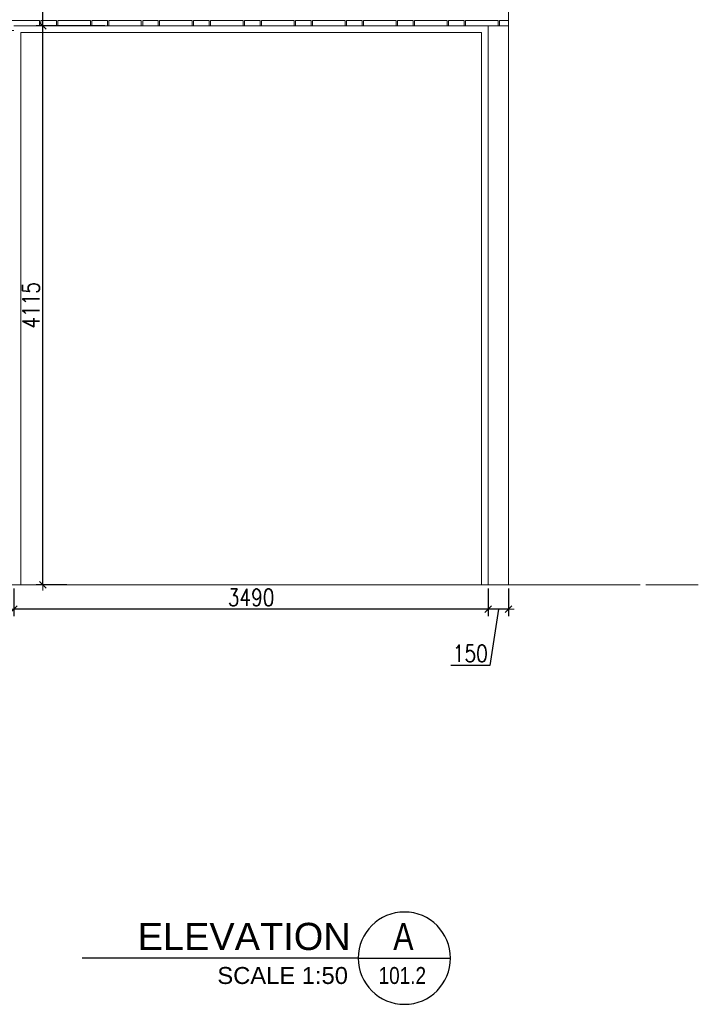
# Model space of a CAD drawing. Header units: millimetres. Extents: x 365044 to 878822, y -384447 to -241456.
# Tile 10 of 65: x 400291 to 405285, y -370301 to -363055. Entities that reach past the tile are written whole.
import ezdxf
from ezdxf.enums import TextEntityAlignment as Align

# ---------------------------------------------------------------- set-up
doc = ezdxf.new("R2010")
doc.units = ezdxf.units.MM
doc.header["$PDMODE"] = 99
doc.linetypes.add('ACAD_ISO08W100', pattern=[36, 24, -3, 6, -3])
doc.linetypes.add('CENTER', pattern=[2, 1.25, -0.25, 0.25, -0.25])
doc.layers.get('Defpoints').update_dxf_attribs({"color": 250})
for name, color, linetype, lineweight in [('4', 4, 'Continuous', 9), ('A-DIM', 7, 'Continuous', 13), ('A-LINE-00', 8, 'ACAD_ISO08W100', 5)]:
    doc.layers.add(name, color=color, linetype=linetype, lineweight=lineweight)
doc.layers.add('A-HATCH', color=9, linetype='Continuous', lineweight=0, true_color=0x808080)
for name, color, linetype in [('ARTAG', 241, 'Continuous'), ('CENTER', 8, 'CENTER'), ('XR-DOOR$0$DOOR HATCH', 252, 'Continuous')]:
    doc.layers.add(name, color=color, linetype=linetype)
doc.styles.add('AB_EN', font='arial.ttf')
doc.styles.add('G1', font='arial.ttf', dxfattribs={"width": 0.8})
doc.styles.add('L1', font='simplex.shx', dxfattribs={"width": 0.8})
doc.dimstyles.new('copy 1 TO 50', dxfattribs={"dimscale": 50, "dimtxt": 2.5, "dimasz": 0.02, "dimexe": 1, "dimexo": 0.5, "dimgap": 0.5, "dimtad": 1, "dimdec": 0, "dimzin": 0, "dimdsep": 46, "dimtxsty": 'L1', "dimblk": '$0$$0$$1$new block', "dimcen": 0, "dimdle": 1, "dimclrd": 6, "dimclre": 6, "dimclrt": 7, "dimadec": 0, "dimazin": 0, "dimtfac": 2.5, "dimtdec": 0, "dimtix": 1, "dimtmove": 1, "dimatfit": 3, "dimldrblk": 'OPEN30', "dimfxl": 6, "dimtolj": 1, "dimtzin": 0, "dimarcsym": 0})

# ---------------------------------------------------------------- blocks, each defined once
blk = doc.blocks.new('*U11')
at = {"layer": 'ARTAG', "color": 3}
for q in [(-0.01, 0.35), (54.22, 0.35)]:
    blk.add_line((13.57, 0.35), q, dxfattribs=at)
blk.add_circle((6.78, 0.35), 6.79, dxfattribs=at)
at = {"layer": 'ARTAG', "color": 1, "style": 'G1', "width": 0.8}
for tag, height, p in [('S', 4, (6.93, 1.55)), ('1', 2.5, (6.93, -3.45))]:
    blk.add_attdef(tag, text='', height=height, dxfattribs=at).set_placement(p, align=Align.CENTER)
at = {"layer": 'ARTAG', "color": 1, "style": 'AB_EN'}
for tag, p, height in [('ELEVATION', (14.69, 1.55), 4), ('SCALE1:10', (15.09, -3.45), 2.5)]:
    blk.add_attdef(tag, p, '', height=height, dxfattribs=at)
blk = doc.blocks.new('$0$$0$$1$new block')
at = {"color": 3}
for p, q in [((40, 0), (-40, 0)), ((24.7, 24.7), (-24.7, -24.7)), ((0, 40), (0, -40))]:
    blk.add_line(p, q, dxfattribs=at)
blk = doc.blocks.new('*D364')
at = {"layer": 'A-DIM', "color": 6, "linetype": 'Continuous', "lineweight": -2, "transparency": 16777216}
for p, q in [((400710, -361619.9), (400411.9, -361619.9)), ((400555.7, -363099.9), (400411.9, -363099.9))]:
    blk.add_line(p, q, dxfattribs=at)
at = {"layer": 'A-DIM', "color": 6, "lineweight": -2, "transparency": 16777216}
blk.add_line((400461.9, -363098.9), (400461.9, -361620.9), dxfattribs=at)
at = {"layer": 'Defpoints', "color": 0, "transparency": 16777216}
for p in [(400461.9, -361619.9), (400735, -361619.9), (400580.7, -363099.9, 24726.7)]:
    blk.add_point(p, dxfattribs=at)
at = {"layer": 'A-DIM', "color": 6, "lineweight": -2, "transparency": 16777216}
for p, rotation in [((400461.9, -361619.9), 90), ((400461.9, -363099.9), 270)]:
    blk.add_blockref('$0$$0$$1$new block', p, dxfattribs=dict(at, rotation=rotation))
at = {"layer": 'A-DIM', "color": 7, "lineweight": -3, "transparency": 16777216, "insert": (400374.4, -362359.9), "char_height": 125, "attachment_point": 5, "rotation": 90, "style": 'L1'}
blk.add_mtext('\\A1;1480', dxfattribs=at)
blk = doc.blocks.new('_Open30')
at = {"color": 0, "linetype": 'ByBlock', "lineweight": -2}
for p, q in [((-1, 0.3), (0, 0)), ((0, 0), (-1, -0.3)), ((0, 0), (-1, 0))]:
    blk.add_line(p, q, dxfattribs=at)
blk = doc.blocks.new('*D365')
at = {"layer": 'A-DIM', "color": 6, "linetype": 'Continuous', "lineweight": -2, "transparency": 16777216}
for p, q in [((400919.1, -363099.9), (400412.1, -363099.9)), ((400637.8, -367214.9), (400412.1, -367214.9))]:
    blk.add_line(p, q, dxfattribs=at)
at = {"layer": 'A-DIM', "color": 6, "lineweight": -2, "transparency": 16777216}
blk.add_line((400462.1, -367213.9), (400462.1, -363100.9), dxfattribs=at)
at = {"layer": 'Defpoints', "color": 0, "transparency": 16777216}
for p in [(400462.1, -363099.9), (400944.1, -363099.9), (400662.8, -367214.9)]:
    blk.add_point(p, dxfattribs=at)
at = {"layer": 'A-DIM', "color": 6, "lineweight": -2, "transparency": 16777216}
for p, rotation in [((400462.1, -363099.9), 90), ((400462.1, -367214.9), 270)]:
    blk.add_blockref('$0$$0$$1$new block', p, dxfattribs=dict(at, rotation=rotation))
at = {"layer": 'A-DIM', "color": 7, "lineweight": -3, "transparency": 16777216, "insert": (400374.6, -365157.4), "char_height": 125, "attachment_point": 5, "rotation": 90, "style": 'L1'}
blk.add_mtext('\\A1;4115', dxfattribs=at)
blk = doc.blocks.new('*D381')
at = {"layer": 'A-DIM', "color": 6, "linetype": 'Continuous', "lineweight": -2, "transparency": 16777216}
for p, q in [((400248.8, -367239.9), (400248.8, -367444.2)), ((403738.8, -367239.9), (403738.8, -367444.2))]:
    blk.add_line(p, q, dxfattribs=at)
at = {"layer": 'A-DIM', "color": 6, "lineweight": -2, "transparency": 16777216}
blk.add_line((403737.8, -367394.2), (400249.8, -367394.2), dxfattribs=at)
at = {"layer": 'Defpoints', "color": 0, "transparency": 16777216}
for p in [(400248.8, -367214.9), (403738.8, -367214.9), (400248.8, -367394.2)]:
    blk.add_point(p, dxfattribs=at)
at = {"layer": 'A-DIM', "color": 6, "lineweight": -2, "transparency": 16777216, "rotation": 180}
blk.add_blockref('$0$$0$$1$new block', (400248.8, -367394.2), dxfattribs=at)
at = {"layer": 'A-DIM', "color": 6, "lineweight": -2, "transparency": 16777216}
blk.add_blockref('$0$$0$$1$new block', (403738.8, -367394.2), dxfattribs=at)
at = {"layer": 'A-DIM', "color": 7, "lineweight": -3, "transparency": 16777216, "insert": (401993.8, -367306.7), "char_height": 125, "attachment_point": 5, "style": 'L1'}
blk.add_mtext('\\A1;3490', dxfattribs=at)
blk = doc.blocks.new('*D383')
at = {"layer": 'A-DIM', "color": 6, "linetype": 'Continuous', "lineweight": -2, "transparency": 16777216}
for p, q in [((403738.8, -367239.9), (403738.8, -367444.2)), ((403888.8, -367239.9), (403888.8, -367444.2))]:
    blk.add_line(p, q, dxfattribs=at)
at = {"layer": 'A-DIM', "color": 6, "lineweight": -2, "transparency": 16777216}
for p, q in [((403887.8, -367394.2), (403739.8, -367394.2)), ((403813.8, -367394.2), (403751, -367806.8)), ((403751, -367806.8), (403463, -367806.8))]:
    blk.add_line(p, q, dxfattribs=at)
at = {"layer": 'Defpoints', "color": 0, "transparency": 16777216}
for p in [(403738.8, -367214.9), (403888.8, -367214.9), (403738.8, -367394.2)]:
    blk.add_point(p, dxfattribs=at)
at = {"layer": 'A-DIM', "color": 6, "lineweight": -2, "transparency": 16777216, "rotation": 180}
blk.add_blockref('$0$$0$$1$new block', (403738.8, -367394.2), dxfattribs=at)
at = {"layer": 'A-DIM', "color": 6, "lineweight": -2, "transparency": 16777216}
blk.add_blockref('$0$$0$$1$new block', (403888.8, -367394.2), dxfattribs=at)
at = {"layer": 'A-DIM', "color": 7, "lineweight": -3, "transparency": 16777216, "insert": (403607, -367719.3), "char_height": 125, "attachment_point": 5, "style": 'L1'}
blk.add_mtext('\\A1;150', dxfattribs=at)

msp = doc.modelspace()

# ---------------------------------------------------------------- linework, layer by layer
at = {"layer": '4', "ltscale": 80}
for p, q in [((403888.8, -367214.9), (403888.8, -361619.9)), ((400248.8, -363099.9), (403888.8, -363099.9)), ((403738.8, -367214.9), (403738.8, -363099.9)), ((400298.8, -363149.9), (403688.8, -363149.9)), ((400298.8, -367214.9), (400298.8, -363149.9)), ((403688.8, -367214.9), (403688.8, -363149.9)), ((383390.8, -367214.9), (403888.8, -367214.9))]:
    msp.add_line(p, q, dxfattribs=at)
at = {"layer": 'A-HATCH'}
for points in [[(400248.8, -363134.9), (400196.3, -363134.9), (400196.3, -363059.9), (400436.3, -363059.9), (400436.3, -363099.9)], [(400446.3, -363099.9), (400446.3, -363059.9), (400561.3, -363059.9), (400561.3, -363099.9)], [(400571.3, -363099.9), (400571.3, -363059.9), (400811.3, -363059.9), (400811.3, -363099.9)], [(400821.3, -363099.9), (400821.3, -363059.9), (400936.3, -363059.9), (400936.3, -363099.9)], [(400946.3, -363099.9), (400946.3, -363059.9), (401186.3, -363059.9), (401186.3, -363099.9)], [(401196.3, -363099.9), (401196.3, -363059.9), (401311.3, -363059.9), (401311.3, -363099.9)], [(401321.3, -363099.9), (401321.3, -363059.9), (401561.3, -363059.9), (401561.3, -363099.9)], [(401571.3, -363099.9), (401571.3, -363059.9), (401686.3, -363059.9), (401686.3, -363099.9)], [(401696.3, -363099.9), (401696.3, -363059.9), (401936.3, -363059.9), (401936.3, -363099.9)], [(401946.3, -363099.9), (401946.3, -363059.9), (402061.3, -363059.9), (402061.3, -363099.9)], [(402071.3, -363099.9), (402071.3, -363059.9), (402311.3, -363059.9), (402311.3, -363099.9)], [(402321.3, -363099.9), (402321.3, -363059.9), (402436.3, -363059.9), (402436.3, -363099.9)], [(402446.3, -363099.9), (402446.3, -363059.9), (402686.3, -363059.9), (402686.3, -363099.9)], [(402696.3, -363099.9), (402696.3, -363059.9), (402811.3, -363059.9), (402811.3, -363099.9)], [(402821.3, -363099.9), (402821.3, -363059.9), (403061.3, -363059.9), (403061.3, -363099.9)], [(403071.3, -363099.9), (403071.3, -363059.9), (403186.3, -363059.9), (403186.3, -363099.9)], [(403196.3, -363099.9), (403196.3, -363059.9), (403436.3, -363059.9), (403436.3, -363099.9)], [(403446.3, -363099.9), (403446.3, -363059.9), (403561.3, -363059.9), (403561.3, -363099.9)], [(403571.3, -363099.9), (403571.3, -363059.9), (403811.3, -363059.9), (403811.3, -363099.9)], [(403821.3, -363099.9), (403821.3, -363059.9), (403888.8, -363059.9)], [(403738.8, -363824.9), (403739.6, -363824.9), (403739.6, -363899.9), (403738.8, -363899.9)], [(403738.8, -363824.9), (403739.6, -363824.9), (403739.6, -363899.9), (403738.8, -363899.9)], [(403738.8, -363994.9), (403739.6, -363994.9), (403739.6, -364069.9), (403738.8, -364069.9)]]:
    msp.add_lwpolyline(points, dxfattribs=at)
at = {"layer": 'A-LINE-00', "linetype": 'CENTER', "ltscale": 500}
msp.add_line((398898.8, -367214.9), (405122.2, -367214.9), dxfattribs=at)
at = {"layer": 'CENTER', "lineweight": 9, "ltscale": 350}
msp.add_line((365043.6, -367214.9), (405284.6, -367214.9), dxfattribs=at)

# ---------------------------------------------------------------- block references
at = {"layer": 'XR-DOOR$0$DOOR HATCH', "color": 3}
ref = msp.add_blockref('*U11', (403461, -369979.2), dxfattribs=dict(at, xscale=-50, yscale=50, zscale=50))
ref.add_attrib('1', '101.2', dxfattribs={"layer": 'ARTAG', "color": 1, "height": 125, "style": 'G1', "width": 0.8}).set_placement((403106.7, -370151.7), align=Align.CENTER)
ref.add_attrib('ELEVATION', 'ELEVATION', (401159.1, -369901.7), dxfattribs={"layer": 'ARTAG', "color": 1, "height": 200, "style": 'AB_EN'})
ref.add_attrib('SCALE1:10', 'SCALE 1:50', (401745.8, -370151.7), dxfattribs={"layer": 'ARTAG', "color": 1, "height": 125, "style": 'AB_EN'})
ref.add_attrib('S', 'A', dxfattribs={"layer": 'ARTAG', "color": 1, "height": 200, "style": 'G1', "width": 0.8}).set_placement((403114.6, -369901.7), align=Align.CENTER)

# ---------------------------------------------------------------- dimensions: what is measured, and where the dimension line sits
at = {"layer": 'A-DIM', "lineweight": -3}
for base, p1, p2, angle, picture, middle in [((400461.9, -361619.9), (400580.7, -363099.9, 24726.7), (400735, -361619.9), 90, '*D364', (400374.4, -362359.9)), ((400462.1, -363099.9), (400662.8, -367214.9), (400944.1, -363099.9), 90, '*D365', (400374.6, -365157.4)), ((400248.8, -367394.2), (403738.8, -367214.9), (400248.8, -367214.9), 180, '*D381', (401993.8, -367306.7))]:
    dim = msp.add_linear_dim(base=base, p1=p1, p2=p2, angle=angle, dimstyle='copy 1 TO 50', dxfattribs=at)
    dim.commit()
    dim.dimension.update_dxf_attribs({"geometry": picture, "text_midpoint": middle})
dim = msp.add_linear_dim(base=(403738.8, -367394.2), p1=(403888.8, -367214.9), p2=(403738.8, -367214.9), angle=180, dimstyle='copy 1 TO 50', dxfattribs=at)
dim.commit()
dim.dimension.update_dxf_attribs({"geometry": '*D383', "text_midpoint": (403726, -367806.8), "dimtype": 160})

doc.saveas('drawing.dxf')
